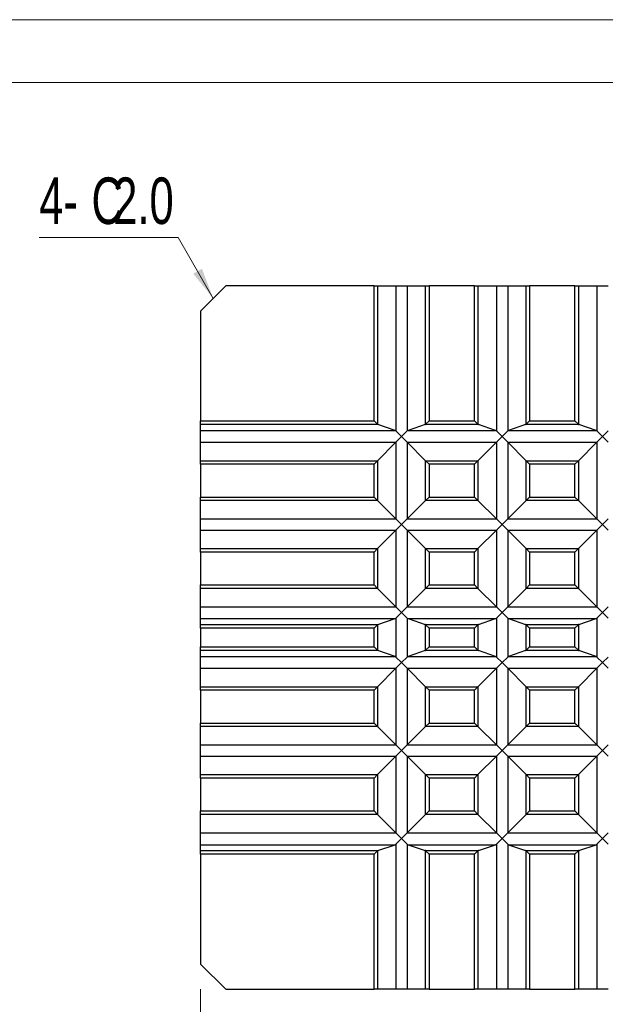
# Model space of a CAD drawing. Header units: millimetres. Extents: x 0 to 297, y 0 to 210.
# Tile 4 of 7: x 62 to 109, y 132 to 210. Entities that reach past the tile are written whole.
import ezdxf

# ---------------------------------------------------------------- set-up
doc = ezdxf.new("R2010")
doc.units = ezdxf.units.MM
doc.styles.add('SLDTEXTSTYLE1', font='TXT', dxfattribs={"width": 0.7})
doc.dimstyles.new('SLDDIMSTYLE0', dxfattribs={"dimtxt": 3.950146, "dimasz": 2.5, "dimexe": 0, "dimexo": 0.0625, "dimgap": 0.987537, "dimtad": 2, "dimdec": 1, "dimrnd": 1e-09, "dimzin": 4, "dimdsep": 46, "dimtxsty": 'SLDTEXTSTYLE1', "dimsah": 1, "dimcen": 0.09, "dimadec": 0, "dimazin": 1, "dimtfac": 1, "dimtofl": 0, "dimtmove": 0, "dimatfit": 3, "dimfxl": 0, "dimfrac": 2, "dimtolj": 1, "dimtzin": 12, "dimarcsym": 0})

# ---------------------------------------------------------------- blocks, each defined once
blk = doc.blocks.new('_D_1')
at = {"color": 7, "linetype": 'Continuous', "lineweight": 0}
for p, q in [((76.784, 132.8), (76.784, 123.8)), ((140.784, 132.8), (140.784, 123.8)), ((140.784, 124.8), (76.784, 124.8))]:
    blk.add_line(p, q, dxfattribs=at)
at = {"color": 7, "linetype": 'Continuous', "lineweight": 18}
for points in [[(76.784, 124.8), (79.284, 124.4), (79.284, 125.2)], [(140.784, 124.8), (138.284, 125.2), (138.284, 124.4)]]:
    blk.add_solid(points, dxfattribs=at)
at = {"color": 7, "linetype": 'Continuous', "lineweight": 18, "insert": (105.761, 129.575), "char_height": 3.7042, "attachment_point": 1, "style": 'SLDTEXTSTYLE1'}
blk.add_mtext('64.0', dxfattribs=at)
blk = doc.blocks.new('SW_CHAMFER_DIMENSION_0')
at = {"color": 0, "linetype": 'Continuous', "lineweight": 0}
for p, q in [((11.078, 0), (0, 0)), ((13.856, -4.86), (11.078, 0))]:
    blk.add_line(p, q, dxfattribs=at)
at = {"color": 0, "linetype": 'Continuous', "lineweight": 18}
blk.add_solid([(13.856, -4.86), (12.963, -2.491), (12.269, -2.888)], dxfattribs=at)
at = {"color": 0, "linetype": 'Continuous', "lineweight": 18, "attachment_point": 1, "style": 'SLDTEXTSTYLE1'}
for s, insert, char_height in [('4-', (0, 4.775), 3.7042), ('C', (4.164, 4.775), 3.704), ('2.0', (5.892, 4.775), 3.7042)]:
    blk.add_mtext(s, dxfattribs=dict(at, insert=insert, char_height=char_height))

msp = doc.modelspace()

# ---------------------------------------------------------------- linework, layer by layer
at = {"color": 7, "linetype": 'Continuous', "lineweight": 18}
for p, q in [((0, 210), (297, 210)), ((10, 205), (292, 205))]:
    msp.add_line(p, q, dxfattribs=at)
at = {"color": 7, "linetype": 'Continuous', "lineweight": 25}
for p, q in [((78.78364, 188.80002), (76.78364, 186.80002)), ((90.59515, 188.80002), (78.78364, 188.80002)), ((90.59515, 178.05472), (90.59515, 188.80002)), ((90.59515, 188.80002), (90.86543, 188.80002)), ((90.86543, 188.80002), (90.86543, 177.78444)), ((90.86543, 188.80002), (92.33317, 188.80002)), ((92.33317, 188.80002), (92.33317, 177.25049)), ((92.33317, 188.80002), (93.2341, 188.80002)), ((93.2341, 188.80002), (93.2341, 177.25049)), ((93.2341, 188.80002), (94.70184, 188.80002)), ((94.70184, 177.78444), (94.70184, 188.80002)), ((94.70184, 188.80002), (94.97212, 188.80002)), ((94.97212, 188.80002), (94.97212, 178.05472)), ((98.59515, 188.80002), (94.97212, 188.80002)), ((98.59515, 178.05472), (98.59515, 188.80002)), ((98.59515, 188.80002), (98.86543, 188.80002)), ((98.86543, 188.80002), (98.86543, 177.78444)), ((98.86543, 188.80002), (100.33317, 188.80002)), ((100.33317, 188.80002), (100.33317, 177.25049)), ((100.33317, 188.80002), (101.2341, 188.80002)), ((101.2341, 188.80002), (101.2341, 177.25049)), ((101.2341, 188.80002), (102.70184, 188.80002)), ((102.70184, 177.78444), (102.70184, 188.80002)), ((102.70184, 188.80002), (102.97212, 188.80002)), ((102.97212, 188.80002), (102.97212, 178.05472)), ((106.59515, 188.80002), (102.97212, 188.80002)), ((106.59515, 178.05472), (106.59515, 188.80002)), ((106.59515, 188.80002), (106.86543, 188.80002)), ((106.86543, 188.80002), (106.86543, 177.78444)), ((106.86543, 188.80002), (108.33317, 188.80002)), ((108.33317, 188.80002), (108.33317, 177.25049)), ((108.33317, 188.80002), (109.2341, 188.80002)), ((76.78364, 186.80002), (76.78364, 178.05472)), ((76.78364, 178.05472), (90.59515, 178.05472)), ((76.78364, 177.75869), (76.78364, 178.05472)), ((90.59515, 178.05472), (90.86543, 177.78444)), ((94.97212, 178.05472), (94.70184, 177.78444)), ((94.97212, 178.05472), (98.59515, 178.05472)), ((98.59515, 178.05472), (98.86543, 177.78444)), ((102.97212, 178.05472), (102.70184, 177.78444)), ((102.97212, 178.05472), (106.59515, 178.05472)), ((106.59515, 178.05472), (106.86543, 177.78444)), ((90.90469, 177.75869), (76.78364, 177.75869)), ((76.78364, 177.29339), (76.78364, 177.75869)), ((76.78364, 177.29339), (92.26773, 177.29339)), ((76.78364, 176.34955), (76.78364, 177.29339)), ((92.26773, 177.29339), (90.90469, 177.75869)), ((92.78364, 176.80002), (92.33317, 177.25049)), ((93.2341, 177.25049), (92.78364, 176.80002)), ((94.66258, 177.75869), (93.29954, 177.29339)), ((93.29954, 177.29339), (100.26773, 177.29339)), ((98.90469, 177.75869), (94.66258, 177.75869)), ((100.26773, 177.29339), (98.90469, 177.75869)), ((100.78364, 176.80002), (100.33317, 177.25049)), ((101.2341, 177.25049), (100.78364, 176.80002)), ((102.66258, 177.75869), (101.29954, 177.29339)), ((101.29954, 177.29339), (108.26773, 177.29339)), ((106.90469, 177.75869), (102.66258, 177.75869)), ((108.26773, 177.29339), (106.90469, 177.75869)), ((108.78364, 176.80002), (108.33317, 177.25049)), ((109.2341, 177.25049), (108.78364, 176.80002)), ((92.33317, 176.34955), (92.78364, 176.80002)), ((92.78364, 176.80002), (93.2341, 176.34955)), ((100.33317, 176.34955), (100.78364, 176.80002)), ((100.78364, 176.80002), (101.2341, 176.34955)), ((108.33317, 176.34955), (108.78364, 176.80002)), ((108.78364, 176.80002), (109.2341, 176.34955)), ((76.78364, 176.34955), (92.33317, 176.34955)), ((76.78364, 174.88181), (76.78364, 176.34955)), ((90.86543, 174.88181), (92.33317, 176.34955)), ((92.33317, 176.34955), (92.33317, 170.25049)), ((93.2341, 176.34955), (93.2341, 170.25049)), ((93.2341, 176.34955), (94.70184, 174.88181)), ((93.2341, 176.34955), (100.33317, 176.34955)), ((98.86543, 174.88181), (100.33317, 176.34955)), ((100.33317, 176.34955), (100.33317, 170.25049)), ((101.2341, 176.34955), (108.33317, 176.34955)), ((101.2341, 176.34955), (102.70184, 174.88181)), ((101.2341, 176.34955), (101.2341, 170.25049)), ((106.86543, 174.88181), (108.33317, 176.34955)), ((108.33317, 176.34955), (108.33317, 170.25049)), ((76.78364, 174.88181), (90.86543, 174.88181)), ((76.78364, 174.61153), (76.78364, 174.88181)), ((90.59515, 174.61153), (90.86543, 174.88181)), ((90.86543, 174.88181), (90.86543, 171.71822)), ((94.70184, 171.71822), (94.70184, 174.88181)), ((94.70184, 174.88181), (94.97212, 174.61153)), ((94.70184, 174.88181), (98.86543, 174.88181)), ((98.59515, 174.61153), (98.86543, 174.88181)), ((98.86543, 174.88181), (98.86543, 171.71822)), ((102.70184, 174.88181), (106.86543, 174.88181)), ((102.70184, 174.88181), (102.97212, 174.61153)), ((102.70184, 171.71822), (102.70184, 174.88181)), ((106.59515, 174.61153), (106.86543, 174.88181)), ((106.86543, 174.88181), (106.86543, 171.71822)), ((76.78364, 174.61153), (76.78364, 171.9885)), ((90.59515, 174.61153), (76.78364, 174.61153)), ((90.59515, 171.9885), (90.59515, 174.61153)), ((94.97212, 174.61153), (94.97212, 171.9885)), ((98.59515, 174.61153), (94.97212, 174.61153)), ((98.59515, 171.9885), (98.59515, 174.61153)), ((102.97212, 174.61153), (102.97212, 171.9885)), ((106.59515, 174.61153), (102.97212, 174.61153)), ((106.59515, 171.9885), (106.59515, 174.61153)), ((76.78364, 171.9885), (90.59515, 171.9885)), ((76.78364, 171.71822), (76.78364, 171.9885)), ((90.86543, 171.71822), (76.78364, 171.71822)), ((76.78364, 170.25049), (76.78364, 171.71822)), ((90.59515, 171.9885), (90.86543, 171.71822)), ((92.33317, 170.25049), (90.86543, 171.71822)), ((94.70184, 171.71822), (93.2341, 170.25049)), ((94.70184, 171.71822), (94.97212, 171.9885)), ((98.86543, 171.71822), (94.70184, 171.71822)), ((94.97212, 171.9885), (98.59515, 171.9885)), ((98.59515, 171.9885), (98.86543, 171.71822)), ((100.33317, 170.25049), (98.86543, 171.71822)), ((102.70184, 171.71822), (101.2341, 170.25049)), ((102.70184, 171.71822), (102.97212, 171.9885)), ((106.86543, 171.71822), (102.70184, 171.71822)), ((102.97212, 171.9885), (106.59515, 171.9885)), ((106.59515, 171.9885), (106.86543, 171.71822)), ((108.33317, 170.25049), (106.86543, 171.71822)), ((76.78364, 170.25049), (92.33317, 170.25049)), ((76.78364, 169.34955), (76.78364, 170.25049)), ((92.78364, 169.80002), (92.33317, 170.25049)), ((93.2341, 170.25049), (92.78364, 169.80002)), ((93.2341, 170.25049), (100.33317, 170.25049)), ((100.78364, 169.80002), (100.33317, 170.25049)), ((101.2341, 170.25049), (100.78364, 169.80002)), ((101.2341, 170.25049), (108.33317, 170.25049)), ((108.78364, 169.80002), (108.33317, 170.25049)), ((109.2341, 170.25049), (108.78364, 169.80002)), ((92.33317, 169.34955), (92.78364, 169.80002)), ((92.78364, 169.80002), (93.2341, 169.34955)), ((100.33317, 169.34955), (100.78364, 169.80002)), ((100.78364, 169.80002), (101.2341, 169.34955)), ((108.33317, 169.34955), (108.78364, 169.80002)), ((108.78364, 169.80002), (109.2341, 169.34955)), ((76.78364, 169.34955), (92.33317, 169.34955)), ((76.78364, 167.88181), (76.78364, 169.34955)), ((90.86543, 167.88181), (92.33317, 169.34955)), ((92.33317, 169.34955), (92.33317, 163.25049)), ((93.2341, 169.34955), (100.33317, 169.34955)), ((93.2341, 169.34955), (94.70184, 167.88181)), ((93.2341, 169.34955), (93.2341, 163.25049)), ((98.86543, 167.88181), (100.33317, 169.34955)), ((100.33317, 169.34955), (100.33317, 163.25049)), ((101.2341, 169.34955), (101.2341, 163.25049)), ((101.2341, 169.34955), (102.70184, 167.88181)), ((101.2341, 169.34955), (108.33317, 169.34955)), ((106.86543, 167.88181), (108.33317, 169.34955)), ((108.33317, 169.34955), (108.33317, 163.25049)), ((76.78364, 167.88181), (90.86543, 167.88181)), ((76.78364, 167.61153), (76.78364, 167.88181)), ((90.86543, 167.88181), (90.59515, 167.61153)), ((90.86543, 167.88181), (90.86543, 164.71822)), ((94.70184, 164.71822), (94.70184, 167.88181)), ((94.70184, 167.88181), (94.97212, 167.61153)), ((94.70184, 167.88181), (98.86543, 167.88181)), ((98.59515, 167.61153), (98.86543, 167.88181)), ((98.86543, 167.88181), (98.86543, 164.71822)), ((102.70184, 164.71822), (102.70184, 167.88181)), ((102.70184, 167.88181), (102.97212, 167.61153)), ((102.70184, 167.88181), (106.86543, 167.88181)), ((106.59515, 167.61153), (106.86543, 167.88181)), ((106.86543, 167.88181), (106.86543, 164.71822)), ((90.59515, 167.61153), (76.78364, 167.61153)), ((76.78364, 167.61153), (76.78364, 164.9885)), ((90.59515, 164.9885), (90.59515, 167.61153)), ((94.97212, 167.61153), (94.97212, 164.9885)), ((98.59515, 167.61153), (94.97212, 167.61153)), ((98.59515, 164.9885), (98.59515, 167.61153)), ((102.97212, 167.61153), (102.97212, 164.9885)), ((106.59515, 167.61153), (102.97212, 167.61153)), ((106.59515, 164.9885), (106.59515, 167.61153)), ((76.78364, 164.9885), (90.59515, 164.9885)), ((76.78364, 164.71822), (76.78364, 164.9885)), ((90.86543, 164.71822), (76.78364, 164.71822)), ((76.78364, 163.25049), (76.78364, 164.71822)), ((90.86543, 164.71822), (90.59515, 164.9885)), ((92.33317, 163.25049), (90.86543, 164.71822)), ((94.70184, 164.71822), (93.2341, 163.25049)), ((94.70184, 164.71822), (94.97212, 164.9885)), ((98.86543, 164.71822), (94.70184, 164.71822)), ((94.97212, 164.9885), (98.59515, 164.9885)), ((98.59515, 164.9885), (98.86543, 164.71822)), ((100.33317, 163.25049), (98.86543, 164.71822)), ((102.70184, 164.71822), (101.2341, 163.25049)), ((102.70184, 164.71822), (102.97212, 164.9885)), ((106.86543, 164.71822), (102.70184, 164.71822)), ((102.97212, 164.9885), (106.59515, 164.9885)), ((106.59515, 164.9885), (106.86543, 164.71822)), ((108.33317, 163.25049), (106.86543, 164.71822)), ((76.78364, 163.25049), (92.33317, 163.25049)), ((76.78364, 162.30664), (76.78364, 163.25049)), ((92.78364, 162.80002), (92.33317, 163.25049)), ((93.2341, 163.25049), (92.78364, 162.80002)), ((93.2341, 163.25049), (100.33317, 163.25049)), ((100.78364, 162.80002), (100.33317, 163.25049)), ((101.2341, 163.25049), (100.78364, 162.80002)), ((101.2341, 163.25049), (108.33317, 163.25049)), ((108.78364, 162.80002), (108.33317, 163.25049)), ((109.2341, 163.25049), (108.78364, 162.80002)), ((76.78364, 162.30664), (92.26773, 162.30664)), ((76.78364, 161.84134), (76.78364, 162.30664)), ((90.90469, 161.84134), (92.26773, 162.30664)), ((92.33317, 162.34955), (92.78364, 162.80002)), ((92.33317, 162.34955), (92.33317, 159.25049)), ((92.78364, 162.80002), (93.2341, 162.34955)), ((93.2341, 162.34955), (93.2341, 159.25049)), ((93.29954, 162.30664), (94.66258, 161.84134)), ((93.29954, 162.30664), (100.26773, 162.30664)), ((98.90469, 161.84134), (100.26773, 162.30664)), ((100.33317, 162.34955), (100.78364, 162.80002)), ((100.33317, 162.34955), (100.33317, 159.25049)), ((100.78364, 162.80002), (101.2341, 162.34955)), ((101.2341, 162.34955), (101.2341, 159.25049)), ((101.29954, 162.30664), (102.66258, 161.84134)), ((101.29954, 162.30664), (108.26773, 162.30664)), ((106.90469, 161.84134), (108.26773, 162.30664)), ((108.33317, 162.34955), (108.78364, 162.80002)), ((108.33317, 162.34955), (108.33317, 159.25049)), ((108.78364, 162.80002), (109.2341, 162.34955)), ((76.78364, 161.84134), (90.90469, 161.84134)), ((76.78364, 161.54532), (76.78364, 161.84134)), ((90.59515, 161.54532), (76.78364, 161.54532)), ((76.78364, 161.54532), (76.78364, 160.05472)), ((90.86543, 161.8156), (90.59515, 161.54532)), ((90.59515, 160.05472), (90.59515, 161.54532)), ((90.86543, 161.8156), (90.86543, 159.78444)), ((94.66258, 161.84134), (98.90469, 161.84134)), ((94.97212, 161.54532), (94.70184, 161.8156)), ((94.70184, 159.78444), (94.70184, 161.8156)), ((94.97212, 161.54532), (94.97212, 160.05472)), ((98.59515, 161.54532), (94.97212, 161.54532)), ((98.86543, 161.8156), (98.59515, 161.54532)), ((98.59515, 160.05472), (98.59515, 161.54532)), ((98.86543, 161.8156), (98.86543, 159.78444)), ((102.66258, 161.84134), (106.90469, 161.84134)), ((102.70184, 159.78444), (102.70184, 161.8156)), ((102.97212, 161.54532), (102.70184, 161.8156)), ((102.97212, 161.54532), (102.97212, 160.05472)), ((106.59515, 161.54532), (102.97212, 161.54532)), ((106.86543, 161.8156), (106.59515, 161.54532)), ((106.59515, 160.05472), (106.59515, 161.54532)), ((106.86543, 161.8156), (106.86543, 159.78444)), ((76.78364, 160.05472), (90.59515, 160.05472)), ((76.78364, 159.75869), (76.78364, 160.05472)), ((90.86543, 159.78444), (90.59515, 160.05472)), ((94.97212, 160.05472), (94.70184, 159.78444)), ((94.97212, 160.05472), (98.59515, 160.05472)), ((98.86543, 159.78444), (98.59515, 160.05472)), ((102.97212, 160.05472), (102.70184, 159.78444)), ((102.97212, 160.05472), (106.59515, 160.05472)), ((106.86543, 159.78444), (106.59515, 160.05472)), ((90.90469, 159.75869), (76.78364, 159.75869)), ((76.78364, 159.29339), (76.78364, 159.75869)), ((76.78364, 159.29339), (92.26773, 159.29339)), ((76.78364, 158.34955), (76.78364, 159.29339)), ((92.26773, 159.29339), (90.90469, 159.75869)), ((92.78364, 158.80002), (92.33317, 159.25049)), ((93.2341, 159.25049), (92.78364, 158.80002)), ((94.66258, 159.75869), (93.29954, 159.29339)), ((93.29954, 159.29339), (100.26773, 159.29339)), ((98.90469, 159.75869), (94.66258, 159.75869)), ((100.26773, 159.29339), (98.90469, 159.75869)), ((100.78364, 158.80002), (100.33317, 159.25049)), ((101.2341, 159.25049), (100.78364, 158.80002)), ((102.66258, 159.75869), (101.29954, 159.29339)), ((101.29954, 159.29339), (108.26773, 159.29339)), ((106.90469, 159.75869), (102.66258, 159.75869)), ((108.26773, 159.29339), (106.90469, 159.75869)), ((108.78364, 158.80002), (108.33317, 159.25049)), ((109.2341, 159.25049), (108.78364, 158.80002)), ((92.33317, 158.34955), (92.78364, 158.80002)), ((92.78364, 158.80002), (93.2341, 158.34955)), ((100.33317, 158.34955), (100.78364, 158.80002)), ((100.78364, 158.80002), (101.2341, 158.34955)), ((108.33317, 158.34955), (108.78364, 158.80002)), ((108.78364, 158.80002), (109.2341, 158.34955)), ((76.78364, 158.34955), (92.33317, 158.34955)), ((76.78364, 156.88181), (76.78364, 158.34955)), ((90.86543, 156.88181), (92.33317, 158.34955)), ((92.33317, 158.34955), (92.33317, 152.25049)), ((93.2341, 158.34955), (100.33317, 158.34955)), ((93.2341, 158.34955), (94.70184, 156.88181)), ((93.2341, 158.34955), (93.2341, 152.25049)), ((98.86543, 156.88181), (100.33317, 158.34955)), ((100.33317, 158.34955), (100.33317, 152.25049)), ((101.2341, 158.34955), (108.33317, 158.34955)), ((101.2341, 158.34955), (102.70184, 156.88181)), ((101.2341, 158.34955), (101.2341, 152.25049)), ((106.86543, 156.88181), (108.33317, 158.34955)), ((108.33317, 158.34955), (108.33317, 152.25049)), ((76.78364, 156.88181), (90.86543, 156.88181)), ((76.78364, 156.61153), (76.78364, 156.88181)), ((90.86543, 156.88181), (90.59515, 156.61153)), ((90.86543, 156.88181), (90.86543, 153.71822)), ((94.70184, 153.71822), (94.70184, 156.88181)), ((94.70184, 156.88181), (94.97212, 156.61153)), ((94.70184, 156.88181), (98.86543, 156.88181)), ((98.59515, 156.61153), (98.86543, 156.88181)), ((98.86543, 156.88181), (98.86543, 153.71822)), ((102.70184, 153.71822), (102.70184, 156.88181)), ((102.70184, 156.88181), (102.97212, 156.61153)), ((102.70184, 156.88181), (106.86543, 156.88181)), ((106.59515, 156.61153), (106.86543, 156.88181)), ((106.86543, 156.88181), (106.86543, 153.71822)), ((90.59515, 156.61153), (76.78364, 156.61153)), ((76.78364, 156.61153), (76.78364, 153.9885)), ((90.59515, 153.9885), (90.59515, 156.61153)), ((94.97212, 156.61153), (94.97212, 153.9885)), ((98.59515, 156.61153), (94.97212, 156.61153)), ((98.59515, 153.9885), (98.59515, 156.61153)), ((102.97212, 156.61153), (102.97212, 153.9885)), ((106.59515, 156.61153), (102.97212, 156.61153)), ((106.59515, 153.9885), (106.59515, 156.61153)), ((76.78364, 153.9885), (90.59515, 153.9885)), ((76.78364, 153.71822), (76.78364, 153.9885)), ((90.86543, 153.71822), (76.78364, 153.71822)), ((76.78364, 152.25049), (76.78364, 153.71822)), ((90.86543, 153.71822), (90.59515, 153.9885)), ((92.33317, 152.25049), (90.86543, 153.71822)), ((94.70184, 153.71822), (93.2341, 152.25049)), ((94.70184, 153.71822), (94.97212, 153.9885)), ((98.86543, 153.71822), (94.70184, 153.71822)), ((94.97212, 153.9885), (98.59515, 153.9885)), ((98.59515, 153.9885), (98.86543, 153.71822)), ((100.33317, 152.25049), (98.86543, 153.71822)), ((102.70184, 153.71822), (101.2341, 152.25049)), ((102.70184, 153.71822), (102.97212, 153.9885)), ((106.86543, 153.71822), (102.70184, 153.71822)), ((102.97212, 153.9885), (106.59515, 153.9885)), ((106.59515, 153.9885), (106.86543, 153.71822)), ((108.33317, 152.25049), (106.86543, 153.71822)), ((76.78364, 152.25049), (92.33317, 152.25049)), ((76.78364, 151.34955), (76.78364, 152.25049)), ((92.78364, 151.80002), (92.33317, 152.25049)), ((93.2341, 152.25049), (92.78364, 151.80002)), ((93.2341, 152.25049), (100.33317, 152.25049)), ((100.78364, 151.80002), (100.33317, 152.25049)), ((101.2341, 152.25049), (100.78364, 151.80002)), ((101.2341, 152.25049), (108.33317, 152.25049)), ((108.78364, 151.80002), (108.33317, 152.25049)), ((109.2341, 152.25049), (108.78364, 151.80002)), ((76.78364, 151.34955), (92.33317, 151.34955)), ((76.78364, 149.88181), (76.78364, 151.34955)), ((90.86543, 149.88181), (92.33317, 151.34955)), ((92.33317, 151.34955), (92.78364, 151.80002)), ((92.33317, 151.34955), (92.33317, 145.25049)), ((92.78364, 151.80002), (93.2341, 151.34955)), ((93.2341, 151.34955), (100.33317, 151.34955)), ((93.2341, 151.34955), (94.70184, 149.88181)), ((93.2341, 151.34955), (93.2341, 145.25049)), ((98.86543, 149.88181), (100.33317, 151.34955)), ((100.33317, 151.34955), (100.78364, 151.80002)), ((100.33317, 151.34955), (100.33317, 145.25049)), ((100.78364, 151.80002), (101.2341, 151.34955)), ((101.2341, 151.34955), (101.2341, 145.25049)), ((101.2341, 151.34955), (102.70184, 149.88181)), ((101.2341, 151.34955), (108.33317, 151.34955)), ((106.86543, 149.88181), (108.33317, 151.34955)), ((108.33317, 151.34955), (108.78364, 151.80002)), ((108.33317, 151.34955), (108.33317, 145.25049)), ((108.78364, 151.80002), (109.2341, 151.34955)), ((76.78364, 149.88181), (90.86543, 149.88181)), ((76.78364, 149.61153), (76.78364, 149.88181)), ((90.86543, 149.88181), (90.59515, 149.61153)), ((90.86543, 149.88181), (90.86543, 146.71822)), ((94.70184, 146.71822), (94.70184, 149.88181)), ((94.70184, 149.88181), (94.97212, 149.61153)), ((94.70184, 149.88181), (98.86543, 149.88181)), ((98.59515, 149.61153), (98.86543, 149.88181)), ((98.86543, 149.88181), (98.86543, 146.71822)), ((102.70184, 146.71822), (102.70184, 149.88181)), ((102.70184, 149.88181), (102.97212, 149.61153)), ((102.70184, 149.88181), (106.86543, 149.88181)), ((106.59515, 149.61153), (106.86543, 149.88181)), ((106.86543, 149.88181), (106.86543, 146.71822)), ((90.59515, 149.61153), (76.78364, 149.61153)), ((76.78364, 149.61153), (76.78364, 146.9885)), ((90.59515, 146.9885), (90.59515, 149.61153)), ((94.97212, 149.61153), (94.97212, 146.9885)), ((98.59515, 149.61153), (94.97212, 149.61153)), ((98.59515, 146.9885), (98.59515, 149.61153)), ((102.97212, 149.61153), (102.97212, 146.9885)), ((106.59515, 149.61153), (102.97212, 149.61153)), ((106.59515, 146.9885), (106.59515, 149.61153)), ((76.78364, 146.9885), (90.59515, 146.9885)), ((76.78364, 146.71822), (76.78364, 146.9885)), ((90.86543, 146.71822), (76.78364, 146.71822)), ((76.78364, 145.25049), (76.78364, 146.71822)), ((90.86543, 146.71822), (90.59515, 146.9885)), ((92.33317, 145.25049), (90.86543, 146.71822)), ((94.70184, 146.71822), (93.2341, 145.25049)), ((94.70184, 146.71822), (94.97212, 146.9885)), ((98.86543, 146.71822), (94.70184, 146.71822)), ((94.97212, 146.9885), (98.59515, 146.9885)), ((98.59515, 146.9885), (98.86543, 146.71822)), ((100.33317, 145.25049), (98.86543, 146.71822)), ((102.70184, 146.71822), (101.2341, 145.25049)), ((102.70184, 146.71822), (102.97212, 146.9885)), ((106.86543, 146.71822), (102.70184, 146.71822)), ((102.97212, 146.9885), (106.59515, 146.9885)), ((106.59515, 146.9885), (106.86543, 146.71822)), ((108.33317, 145.25049), (106.86543, 146.71822)), ((76.78364, 145.25049), (92.33317, 145.25049)), ((76.78364, 144.30664), (76.78364, 145.25049)), ((92.78364, 144.80002), (92.33317, 145.25049)), ((93.2341, 145.25049), (92.78364, 144.80002)), ((93.2341, 145.25049), (100.33317, 145.25049)), ((100.78364, 144.80002), (100.33317, 145.25049)), ((101.2341, 145.25049), (100.78364, 144.80002)), ((101.2341, 145.25049), (108.33317, 145.25049)), ((108.78364, 144.80002), (108.33317, 145.25049)), ((109.2341, 145.25049), (108.78364, 144.80002)), ((76.78364, 144.30664), (92.26773, 144.30664)), ((76.78364, 143.84134), (76.78364, 144.30664)), ((90.90469, 143.84134), (92.26773, 144.30664)), ((92.33317, 144.34955), (92.78364, 144.80002)), ((92.33317, 144.34955), (92.33317, 132.80002)), ((92.78364, 144.80002), (93.2341, 144.34955)), ((93.2341, 144.34955), (93.2341, 132.80002)), ((93.29954, 144.30664), (94.66258, 143.84134)), ((93.29954, 144.30664), (100.26773, 144.30664)), ((98.90469, 143.84134), (100.26773, 144.30664)), ((100.33317, 144.34955), (100.78364, 144.80002)), ((100.33317, 144.34955), (100.33317, 132.80002)), ((100.78364, 144.80002), (101.2341, 144.34955)), ((101.2341, 144.34955), (101.2341, 132.80002)), ((101.29954, 144.30664), (102.66258, 143.84134)), ((101.29954, 144.30664), (108.26773, 144.30664)), ((106.90469, 143.84134), (108.26773, 144.30664)), ((108.33317, 144.34955), (108.78364, 144.80002)), ((108.33317, 144.34955), (108.33317, 132.80002)), ((108.78364, 144.80002), (109.2341, 144.34955)), ((76.78364, 143.84134), (90.90469, 143.84134)), ((76.78364, 143.54532), (76.78364, 143.84134)), ((76.78364, 143.54532), (76.78364, 134.80002)), ((90.59515, 143.54532), (76.78364, 143.54532)), ((90.86543, 143.8156), (90.59515, 143.54532)), ((90.59515, 132.80002), (90.59515, 143.54532)), ((90.86543, 143.8156), (90.86543, 132.80002)), ((94.66258, 143.84134), (98.90469, 143.84134)), ((94.70184, 132.80002), (94.70184, 143.8156)), ((94.70184, 143.8156), (94.97212, 143.54532)), ((94.97212, 143.54532), (94.97212, 132.80002)), ((98.59515, 143.54532), (94.97212, 143.54532)), ((98.86543, 143.8156), (98.59515, 143.54532)), ((98.59515, 132.80002), (98.59515, 143.54532)), ((98.86543, 143.8156), (98.86543, 132.80002)), ((102.66258, 143.84134), (106.90469, 143.84134)), ((102.70184, 132.80002), (102.70184, 143.8156)), ((102.70184, 143.8156), (102.97212, 143.54532)), ((102.97212, 143.54532), (102.97212, 132.80002)), ((106.59515, 143.54532), (102.97212, 143.54532)), ((106.86543, 143.8156), (106.59515, 143.54532)), ((106.59515, 132.80002), (106.59515, 143.54532)), ((106.86543, 143.8156), (106.86543, 132.80002)), ((76.78364, 134.80002), (78.78364, 132.80002)), ((78.78364, 132.80002), (90.59515, 132.80002)), ((90.86543, 132.80002), (90.59515, 132.80002)), ((92.33317, 132.80002), (90.86543, 132.80002)), ((93.2341, 132.80002), (92.33317, 132.80002)), ((94.70184, 132.80002), (93.2341, 132.80002)), ((94.97212, 132.80002), (94.70184, 132.80002)), ((94.97212, 132.80002), (98.59515, 132.80002)), ((98.86543, 132.80002), (98.59515, 132.80002)), ((100.33317, 132.80002), (98.86543, 132.80002)), ((101.2341, 132.80002), (100.33317, 132.80002)), ((102.70184, 132.80002), (101.2341, 132.80002)), ((102.97212, 132.80002), (102.70184, 132.80002)), ((102.97212, 132.80002), (106.59515, 132.80002)), ((106.86543, 132.80002), (106.59515, 132.80002)), ((108.33317, 132.80002), (106.86543, 132.80002)), ((109.2341, 132.80002), (108.33317, 132.80002))]:
    msp.add_line(p, q, dxfattribs=at)
for centre, major_axis, start_param, end_param in [((90.92814, 178.05472), (0, 0.3), 2.69271346, 2.97862231), ((92.22866, 176.80002), (0, 0.5), 5.83430611, 6.12021497), ((93.33861, 176.80002), (0, 0.5), 0.16297034, 0.44887919), ((94.63913, 178.05472), (0, 0.3), 3.30456299, 3.59047185), ((98.92814, 178.05472), (0, 0.3), 2.69271346, 2.97862231), ((100.22866, 176.80002), (0, 0.5), 5.83430611, 6.12021497), ((101.33861, 176.80002), (0, 0.5), 0.16297034, 0.44887919), ((102.63913, 178.05472), (0, 0.3), 3.30456299, 3.59047185), ((106.92814, 178.05472), (0, 0.3), 2.69271346, 2.97862231), ((108.22866, 176.80002), (0, 0.5), 5.83430611, 6.12021497), ((92.22866, 162.80002), (0, 0.5), 3.30456299, 3.59047185), ((93.33861, 162.80002), (0, 0.5), 2.69271346, 2.97862231), ((100.22866, 162.80002), (0, 0.5), 3.30456299, 3.59047185), ((101.33861, 162.80002), (0, 0.5), 2.69271346, 2.97862231), ((108.22866, 162.80002), (0, 0.5), 3.30456299, 3.59047185), ((90.92814, 161.54532), (0, 0.3), 0.16297034, 0.44887919), ((94.63913, 161.54532), (0, 0.3), 5.83430611, 6.12021497), ((98.92814, 161.54532), (0, 0.3), 0.16297034, 0.44887919), ((102.63913, 161.54532), (0, 0.3), 5.83430611, 6.12021497), ((106.92814, 161.54532), (0, 0.3), 0.16297034, 0.44887919), ((90.92814, 160.05472), (0, 0.3), 2.69271346, 2.97862231), ((92.22866, 158.80002), (0, 0.5), 5.83430611, 6.12021497), ((93.33861, 158.80002), (0, 0.5), 0.16297034, 0.44887919), ((94.63913, 160.05472), (0, 0.3), 3.30456299, 3.59047185), ((98.92814, 160.05472), (0, 0.3), 2.69271346, 2.97862231), ((100.22866, 158.80002), (0, 0.5), 5.83430611, 6.12021497), ((101.33861, 158.80002), (0, 0.5), 0.16297034, 0.44887919), ((102.63913, 160.05472), (0, 0.3), 3.30456299, 3.59047185), ((106.92814, 160.05472), (0, 0.3), 2.69271346, 2.97862231), ((108.22866, 158.80002), (0, 0.5), 5.83430611, 6.12021497), ((92.22866, 144.80002), (0, 0.5), 3.30456299, 3.59047185), ((93.33861, 144.80002), (0, 0.5), 2.69271346, 2.97862231), ((100.22866, 144.80002), (0, 0.5), 3.30456299, 3.59047185), ((101.33861, 144.80002), (0, 0.5), 2.69271346, 2.97862231), ((108.22866, 144.80002), (0, 0.5), 3.30456299, 3.59047185), ((90.92814, 143.54532), (0, 0.3), 0.16297034, 0.44887919), ((94.63913, 143.54532), (0, 0.3), 5.83430611, 6.12021497), ((98.92814, 143.54532), (0, 0.3), 0.16297034, 0.44887919), ((102.63913, 143.54532), (0, 0.3), 5.83430611, 6.12021497), ((106.92814, 143.54532), (0, 0.3), 0.16297034, 0.44887919)]:
    msp.add_ellipse(centre, major_axis=major_axis, ratio=0.48167347, start_param=start_param, end_param=end_param, dxfattribs=at)

# ---------------------------------------------------------------- block references
at = {"color": 7, "linetype": 'Continuous', "lineweight": 18}
msp.add_blockref('SW_CHAMFER_DIMENSION_0', (63.92715, 192.66018), dxfattribs=at)

# ---------------------------------------------------------------- dimensions: what is measured, and where the dimension line sits
dim = msp.add_linear_dim(base=(76.78364, 124.80002), p1=(140.78364, 132.80002), p2=(76.78364, 132.80002), dimstyle='SLDDIMSTYLE0', dxfattribs=at)
dim.commit()
dim.dimension.update_dxf_attribs({"geometry": '_D_1', "text_midpoint": (109.21817, 124.80002), "dimtype": 160})

doc.saveas('drawing.dxf')
